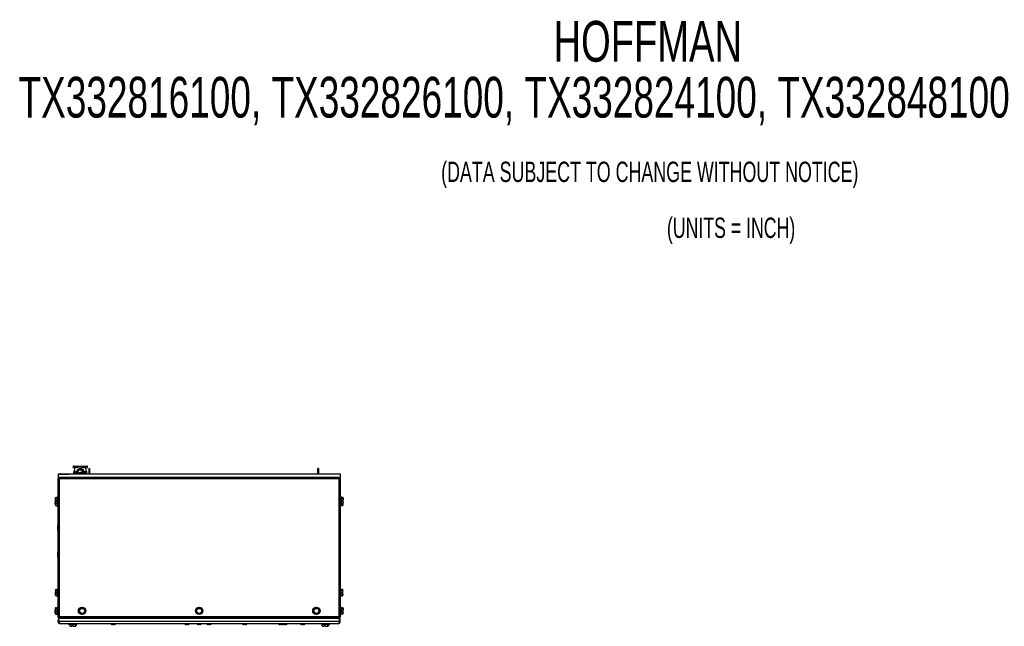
# Model space of a CAD drawing. Extents: x 7 to 118, y 3 to 79.
# Tile 36 of 37: x 7 to 61, y 45 to 79. Entities that reach past the tile are written whole.
import ezdxf
from ezdxf.enums import TextEntityAlignment as Align

# ---------------------------------------------------------------- set-up
doc = ezdxf.new("R2010")
doc.units = 0
doc.layers.add('BODY', color=3, linetype='CONTINUOUS')
doc.layers.add('TEXT', color=7, linetype='CONTINUOUS')

# ---------------------------------------------------------------- blocks, each defined once
blk = doc.blocks.new('SW_NOTE_1')
at = {"layer": 'TEXT', "color": 0}
for s, width, p in [('(DATA SUBJECT TO CHANGE WITHOUT NOTICE)', 0.655128, (0, 0)), ('(UNITS = INCH)', 0.65, (12.525, -3.101))]:
    blk.add_text(s, height=1.13, dxfattribs=dict(at, width=width)).set_placement(p, align=Align.BOTTOM_LEFT)

msp = doc.modelspace()

# ---------------------------------------------------------------- linework, layer by layer
at = {"layer": 'BODY', "linetype": 'CONTINUOUS'}
for p, q in [((9.585, 53.8), (9.95, 53.8)), ((9.632, 53.693), (9.609, 53.502)), ((9.624, 53.71), (9.617, 53.71)), ((9.624, 53.71), (9.635, 53.711)), ((9.638, 53.693), (9.632, 53.693)), ((9.95, 53.8), (10.315, 53.8)), ((9.95, 53.754), (9.95, 53.755)), ((10.267, 53.693), (10.261, 53.693)), ((10.265, 53.711), (10.276, 53.71)), ((10.29, 53.502), (10.267, 53.693)), ((10.282, 53.71), (10.276, 53.71)), ((10.42, 53.67), (10.468, 53.67)), ((10.42, 53.67), (10.42, 53.351)), ((10.468, 53.67), (10.468, 53.351)), ((23.18, 53.67), (23.132, 53.67)), ((23.132, 53.351), (23.132, 53.67)), ((23.18, 53.351), (23.18, 53.67)), ((8.751, 53.115), (8.703, 53.115)), ((8.703, 53.115), (8.703, 45.412)), ((8.72, 53.357), (8.72, 53.351)), ((8.72, 53.357), (8.88, 53.357)), ((24.38, 53.351), (8.72, 53.351)), ((8.72, 53.351), (8.72, 53.164)), ((24.38, 53.164), (8.72, 53.164)), ((8.746, 53.164), (8.746, 53.116)), ((8.782, 53.085), (8.782, 45.448)), ((24.318, 53.085), (8.782, 53.085)), ((8.88, 53.357), (9.18, 53.357)), ((8.88, 53.357), (8.88, 53.351)), ((9.18, 53.357), (9.18, 53.351)), ((9.18, 53.357), (9.34, 53.357)), ((9.592, 53.357), (9.34, 53.357)), ((9.34, 53.357), (9.34, 53.351)), ((9.598, 53.411), (9.591, 53.351)), ((9.593, 53.424), (9.726, 53.424)), ((9.729, 53.411), (9.598, 53.411)), ((9.736, 53.49), (9.601, 53.49)), ((9.609, 53.502), (9.741, 53.502)), ((9.729, 53.351), (9.729, 53.411)), ((9.735, 53.43), (9.735, 53.351)), ((9.75, 53.43), (9.735, 53.43)), ((9.75, 53.43), (9.75, 53.351)), ((9.803, 53.416), (10.084, 53.491)), ((10.097, 53.443), (9.816, 53.368)), ((9.825, 53.351), (9.816, 53.368)), ((10.15, 53.43), (10.165, 53.43)), ((10.15, 53.351), (10.15, 53.43)), ((10.158, 53.502), (10.29, 53.502)), ((10.298, 53.49), (10.163, 53.49)), ((10.165, 53.351), (10.165, 53.43)), ((10.301, 53.411), (10.17, 53.411)), ((10.17, 53.411), (10.171, 53.351)), ((10.174, 53.424), (10.306, 53.424)), ((10.308, 53.351), (10.301, 53.411)), ((10.42, 53.357), (10.307, 53.357)), ((23.132, 53.357), (10.468, 53.357)), ((23.76, 53.357), (23.18, 53.357)), ((23.76, 53.351), (23.76, 53.357)), ((23.92, 53.357), (23.76, 53.357)), ((24.22, 53.357), (23.92, 53.357)), ((23.92, 53.351), (23.92, 53.357)), ((24.22, 53.351), (24.22, 53.357)), ((24.38, 53.357), (24.22, 53.357)), ((24.318, 45.448), (24.318, 53.085)), ((24.349, 53.115), (24.397, 53.115)), ((24.353, 53.164), (24.353, 53.116)), ((24.38, 53.351), (24.38, 53.357)), ((24.38, 53.164), (24.38, 53.351)), ((24.397, 45.418), (24.397, 53.115)), ((8.56, 52.041), (8.56, 51.964)), ((8.56, 51.964), (8.56, 51.807)), ((8.602, 52.042), (8.667, 52.042)), ((8.619, 52.061), (8.667, 52.061)), ((8.703, 52.088), (8.667, 52.088)), ((8.667, 51.679), (8.667, 52.088)), ((24.432, 52.088), (24.397, 52.088)), ((24.432, 52.088), (24.432, 51.679)), ((24.497, 52.06), (24.432, 52.06)), ((24.497, 52.008), (24.432, 52.008)), ((24.54, 52.041), (24.527, 52.049)), ((24.54, 52.034), (24.54, 52.041)), ((24.54, 52.034), (24.54, 51.92)), ((24.54, 51.769), (24.54, 51.92)), ((8.56, 51.726), (8.56, 51.807)), ((8.577, 51.667), (8.577, 51.724)), ((8.577, 51.667), (8.577, 51.622)), ((8.577, 51.622), (8.588, 51.615)), ((8.602, 51.886), (8.667, 51.886)), ((8.602, 51.727), (8.667, 51.727)), ((8.602, 51.725), (8.667, 51.725)), ((8.619, 51.604), (8.684, 51.604)), ((8.667, 51.679), (8.703, 51.679)), ((8.684, 51.575), (8.684, 51.68)), ((8.684, 51.575), (8.703, 51.575)), ((24.397, 51.679), (24.432, 51.679)), ((24.397, 51.575), (24.415, 51.575)), ((24.415, 51.679), (24.415, 51.575)), ((24.48, 51.616), (24.415, 51.616)), ((24.497, 51.831), (24.432, 51.831)), ((24.497, 51.707), (24.432, 51.707)), ((24.497, 51.707), (24.526, 51.719)), ((24.523, 51.692), (24.523, 51.716)), ((24.523, 51.692), (24.523, 51.622)), ((24.527, 51.719), (24.54, 51.726)), ((24.54, 51.726), (24.54, 51.769)), ((8.7, 50.261), (8.7, 50.498)), ((8.7, 50.497), (8.7, 50.497)), ((8.7, 50.262), (8.7, 50.497)), ((8.7, 50.262), (8.7, 50.262)), ((8.7, 48.761), (8.7, 48.998)), ((8.7, 48.997), (8.7, 48.997)), ((8.7, 48.762), (8.7, 48.997)), ((8.7, 48.762), (8.7, 48.762)), ((8.703, 46.984), (8.684, 46.984)), ((8.684, 46.575), (8.684, 46.984)), ((24.415, 46.984), (24.397, 46.984)), ((24.415, 46.984), (24.415, 46.575)), ((8.588, 46.944), (8.577, 46.937)), ((8.577, 46.937), (8.577, 46.931)), ((8.577, 46.931), (8.577, 46.819)), ((8.577, 46.667), (8.577, 46.819)), ((8.577, 46.667), (8.577, 46.622)), ((8.577, 46.622), (8.588, 46.615)), ((8.619, 46.955), (8.684, 46.955)), ((8.619, 46.907), (8.684, 46.907)), ((8.619, 46.731), (8.684, 46.731)), ((8.619, 46.604), (8.684, 46.604)), ((8.684, 46.575), (8.703, 46.575)), ((24.397, 46.575), (24.415, 46.575)), ((24.48, 46.957), (24.415, 46.957)), ((24.48, 46.904), (24.415, 46.904)), ((24.48, 46.727), (24.415, 46.727)), ((24.48, 46.602), (24.415, 46.602)), ((24.523, 46.937), (24.51, 46.944)), ((24.51, 46.615), (24.523, 46.622)), ((24.523, 46.937), (24.523, 46.93)), ((24.523, 46.815), (24.523, 46.93)), ((24.523, 46.664), (24.523, 46.815)), ((24.523, 46.622), (24.523, 46.664)), ((8.566, 45.926), (8.56, 45.922)), ((8.56, 45.922), (8.56, 45.919)), ((8.56, 45.919), (8.56, 45.814)), ((8.602, 45.937), (8.667, 45.937)), ((8.602, 45.9), (8.667, 45.9)), ((8.609, 45.937), (8.619, 45.94)), ((8.619, 45.942), (8.667, 45.942)), ((8.619, 45.94), (8.667, 45.94)), ((8.703, 45.969), (8.667, 45.969)), ((8.667, 45.57), (8.667, 45.969)), ((9.974, 45.907), (9.895, 45.863)), ((10.054, 45.95), (9.974, 45.907)), ((10.132, 45.903), (10.054, 45.95)), ((10.209, 45.856), (10.132, 45.903)), ((16.471, 45.905), (16.392, 45.86)), ((16.55, 45.95), (16.471, 45.905)), ((16.629, 45.905), (16.55, 45.95)), ((16.707, 45.859), (16.629, 45.905)), ((22.953, 45.893), (22.881, 45.837)), ((23.024, 45.949), (22.953, 45.893)), ((23.109, 45.915), (23.024, 45.949)), ((23.193, 45.881), (23.109, 45.915)), ((24.432, 45.972), (24.397, 45.972)), ((24.432, 45.972), (24.432, 45.563)), ((24.497, 45.944), (24.432, 45.944)), ((24.497, 45.892), (24.432, 45.892)), ((24.54, 45.925), (24.527, 45.933)), ((24.54, 45.918), (24.54, 45.925)), ((24.54, 45.918), (24.54, 45.804)), ((8.56, 45.66), (8.56, 45.814)), ((8.56, 45.66), (8.56, 45.607)), ((8.56, 45.607), (8.566, 45.603)), ((8.602, 45.728), (8.667, 45.728)), ((8.602, 45.592), (8.667, 45.592)), ((8.609, 45.592), (8.619, 45.589)), ((8.619, 45.589), (8.667, 45.589)), ((8.619, 45.587), (8.667, 45.587)), ((8.667, 45.56), (8.667, 45.57)), ((8.667, 45.56), (8.703, 45.56)), ((8.703, 45.412), (8.751, 45.412)), ((8.752, 45.417), (8.752, 45.369)), ((8.752, 45.369), (24.353, 45.369)), ((8.765, 45.183), (8.765, 45.367)), ((24.331, 45.367), (8.765, 45.367)), ((8.768, 45.427), (8.768, 45.437)), ((8.768, 45.369), (8.768, 45.367)), ((8.782, 45.448), (24.318, 45.448)), ((9.408, 45.367), (9.408, 45.369)), ((9.417, 45.369), (9.417, 45.367)), ((9.539, 45.367), (9.539, 45.369)), ((9.557, 45.369), (9.557, 45.367)), ((9.679, 45.367), (9.679, 45.369)), ((9.688, 45.369), (9.688, 45.367)), ((9.892, 45.772), (9.89, 45.682)), ((9.89, 45.682), (9.968, 45.634)), ((9.895, 45.863), (9.892, 45.772)), ((9.968, 45.634), (10.045, 45.587)), ((10.045, 45.587), (10.125, 45.63)), ((10.072, 45.367), (10.072, 45.369)), ((10.125, 45.63), (10.205, 45.674)), ((10.205, 45.674), (10.207, 45.765)), ((10.207, 45.765), (10.209, 45.856)), ((10.446, 45.369), (10.446, 45.367)), ((10.54, 45.367), (10.542, 45.369)), ((10.579, 45.367), (10.579, 45.369)), ((16.392, 45.86), (16.392, 45.769)), ((16.392, 45.769), (16.392, 45.678)), ((16.392, 45.678), (16.471, 45.632)), ((16.471, 45.632), (16.55, 45.587)), ((16.55, 45.587), (16.628, 45.632)), ((16.628, 45.632), (16.707, 45.677)), ((16.707, 45.768), (16.707, 45.859)), ((16.707, 45.677), (16.707, 45.768)), ((22.533, 45.369), (22.533, 45.367)), ((22.569, 45.369), (22.571, 45.367)), ((22.666, 45.369), (22.666, 45.367)), ((22.881, 45.837), (22.894, 45.747)), ((22.894, 45.747), (22.906, 45.657)), ((22.906, 45.657), (22.991, 45.622)), ((22.991, 45.622), (23.075, 45.588)), ((23.04, 45.367), (23.04, 45.369)), ((23.075, 45.588), (23.147, 45.644)), ((23.147, 45.644), (23.218, 45.701)), ((23.206, 45.791), (23.193, 45.881)), ((23.218, 45.701), (23.206, 45.791)), ((23.41, 45.367), (23.41, 45.369)), ((23.419, 45.369), (23.419, 45.367)), ((23.541, 45.367), (23.541, 45.369)), ((23.559, 45.369), (23.559, 45.367)), ((23.681, 45.367), (23.681, 45.369)), ((23.69, 45.369), (23.69, 45.367)), ((24.328, 45.369), (24.328, 45.367)), ((24.331, 45.183), (24.331, 45.367)), ((24.332, 45.438), (24.332, 45.43)), ((24.397, 45.418), (24.349, 45.418)), ((24.353, 45.369), (24.353, 45.417)), ((24.397, 45.563), (24.432, 45.563)), ((24.397, 45.56), (24.415, 45.56)), ((24.415, 45.563), (24.415, 45.56)), ((24.497, 45.715), (24.432, 45.715)), ((24.497, 45.591), (24.432, 45.591)), ((24.48, 45.588), (24.432, 45.588)), ((24.48, 45.588), (24.487, 45.591)), ((24.497, 45.591), (24.526, 45.603)), ((24.527, 45.603), (24.54, 45.61)), ((24.54, 45.653), (24.54, 45.804)), ((24.54, 45.61), (24.54, 45.653)), ((8.764, 45.241), (8.718, 45.241)), ((8.718, 45.183), (8.718, 45.241)), ((8.718, 45.183), (8.764, 45.183)), ((8.765, 45.254), (8.764, 45.241)), ((8.764, 45.183), (8.764, 45.241)), ((24.331, 45.183), (8.765, 45.183)), ((24.252, 45.057), (8.844, 45.057)), ((9.093, 45.052), (9.093, 45.057)), ((12.368, 45.052), (9.093, 45.052)), ((9.155, 45.051), (9.155, 45.052)), ((9.185, 45.051), (9.155, 45.051)), ((9.185, 45.051), (9.185, 45.052)), ((12.275, 45.051), (9.185, 45.051)), ((9.3, 45.051), (9.3, 45.037)), ((9.3, 45.037), (9.343, 45.037)), ((9.343, 45.051), (9.343, 45.021)), ((9.702, 45.021), (9.343, 45.021)), ((9.355, 45.05), (9.355, 45.051)), ((9.376, 44.956), (9.376, 45.021)), ((9.384, 45.05), (9.384, 45.051)), ((9.387, 44.92), (9.39, 44.914)), ((9.39, 44.914), (9.444, 44.914)), ((9.599, 44.914), (9.444, 44.914)), ((9.513, 44.956), (9.513, 45.021)), ((9.599, 44.914), (9.702, 44.914)), ((9.685, 44.956), (9.685, 45.021)), ((9.752, 45.021), (9.702, 45.021)), ((9.702, 44.914), (9.705, 44.914)), ((9.705, 44.914), (9.709, 44.92)), ((9.72, 44.956), (9.72, 45.021)), ((9.752, 45.021), (9.752, 45.05)), ((9.796, 45.05), (9.796, 45.051)), ((9.872, 45.05), (9.872, 45.051)), ((10.016, 45.05), (10.016, 45.051)), ((10.037, 45.05), (10.037, 45.051)), ((10.183, 45.05), (10.183, 45.051)), ((10.228, 45.05), (10.228, 45.051)), ((10.247, 45.05), (10.247, 45.051)), ((10.276, 45.051), (10.276, 45.05)), ((10.321, 45.05), (10.321, 45.051)), ((10.388, 45.05), (10.388, 45.051)), ((10.495, 45.05), (10.495, 45.051)), ((10.536, 45.05), (10.536, 45.051)), ((10.555, 45.05), (10.555, 45.051)), ((10.562, 45.05), (10.562, 45.051)), ((10.63, 45.05), (10.63, 45.051)), ((10.737, 45.05), (10.737, 45.051)), ((10.778, 45.05), (10.778, 45.051)), ((10.796, 45.05), (10.796, 45.051)), ((10.881, 45.05), (10.881, 45.051)), ((10.912, 45.05), (10.912, 45.051)), ((11.046, 45.05), (11.046, 45.051)), ((11.076, 45.05), (11.076, 45.051)), ((11.201, 45.05), (11.201, 45.051)), ((11.23, 45.05), (11.23, 45.051)), ((11.257, 45.051), (11.257, 45.05)), ((11.315, 45.05), (11.315, 45.051)), ((11.541, 45.05), (11.541, 45.051)), ((11.575, 45.05), (11.575, 45.051)), ((11.623, 45.051), (11.623, 45.05)), ((11.65, 45.05), (11.65, 45.051)), ((11.67, 45.051), (11.67, 45.037)), ((11.67, 45.037), (11.906, 45.037)), ((11.744, 45.05), (11.744, 45.051)), ((11.788, 45.008), (11.753, 45.008)), ((11.776, 45.05), (11.776, 45.051)), ((11.822, 45.008), (11.788, 45.008)), ((11.889, 45.05), (11.889, 45.051)), ((11.906, 45.037), (11.906, 45.05)), ((11.92, 45.051), (11.92, 45.05)), ((12.096, 45.05), (11.92, 45.05)), ((12.096, 45.05), (12.096, 45.051)), ((12.275, 45.051), (12.275, 45.052)), ((12.305, 45.051), (12.275, 45.051)), ((12.305, 45.051), (12.305, 45.052)), ((12.368, 45.052), (12.368, 45.057)), ((15.75, 45.057), (15.75, 45.037)), ((15.75, 45.037), (15.986, 45.037)), ((15.868, 45.008), (15.833, 45.008)), ((15.902, 45.008), (15.868, 45.008)), ((15.986, 45.037), (15.986, 45.057)), ((16.43, 45.057), (16.43, 45.037)), ((16.43, 45.037), (16.666, 45.037)), ((16.548, 45.008), (16.513, 45.008)), ((16.582, 45.008), (16.548, 45.008)), ((16.666, 45.037), (16.666, 45.057)), ((16.98, 45.057), (16.98, 45.037)), ((16.98, 45.037), (17.216, 45.037)), ((17.098, 45.008), (17.063, 45.008)), ((17.132, 45.008), (17.098, 45.008)), ((17.216, 45.037), (17.216, 45.057)), ((18.96, 45.057), (18.96, 45.037)), ((18.96, 45.037), (19.196, 45.037)), ((19.078, 45.008), (19.043, 45.008)), ((19.112, 45.008), (19.078, 45.008)), ((19.196, 45.037), (19.196, 45.057)), ((20.95, 45.057), (20.95, 45.037)), ((20.95, 45.037), (21.186, 45.037)), ((21.068, 45.008), (21.033, 45.008)), ((21.102, 45.008), (21.068, 45.008)), ((21.186, 45.037), (21.186, 45.057)), ((21.19, 45.057), (21.19, 45.037)), ((21.19, 45.037), (21.426, 45.037)), ((21.308, 45.008), (21.273, 45.008)), ((21.342, 45.008), (21.308, 45.008)), ((21.426, 45.037), (21.426, 45.057)), ((22.17, 45.057), (22.17, 45.037)), ((22.17, 45.037), (22.406, 45.037)), ((22.288, 45.008), (22.253, 45.008)), ((22.322, 45.008), (22.288, 45.008)), ((22.406, 45.037), (22.406, 45.057)), ((23.345, 45.057), (23.345, 45.021)), ((23.704, 45.021), (23.345, 45.021)), ((23.378, 44.956), (23.378, 45.021)), ((23.389, 44.92), (23.392, 44.914)), ((23.392, 44.914), (23.446, 44.914)), ((23.601, 44.914), (23.446, 44.914)), ((23.515, 44.956), (23.515, 45.021)), ((23.601, 44.914), (23.704, 44.914)), ((23.687, 44.956), (23.687, 45.021)), ((23.754, 45.021), (23.704, 45.021)), ((23.704, 44.914), (23.707, 44.914)), ((23.707, 44.914), (23.711, 44.92)), ((23.722, 44.956), (23.722, 45.021)), ((23.754, 45.021), (23.754, 45.057)), ((23.754, 45.037), (23.796, 45.037)), ((23.796, 45.037), (23.796, 45.057)), ((24.328, 45.175), (24.328, 45.161)), ((24.332, 45.241), (24.331, 45.254)), ((24.332, 45.241), (24.378, 45.241)), ((24.332, 45.183), (24.332, 45.241)), ((24.378, 45.183), (24.332, 45.183)), ((24.378, 45.183), (24.378, 45.241))]:
    msp.add_line(p, q, dxfattribs=at)
at = {"layer": 'BODY', "linetype": 'CONTINUOUS', "flags": 128}
for points in [[(9.95, 53.754), (9.915, 53.75), (9.884, 53.744), (9.843, 53.736), (9.807, 53.728), (9.778, 53.721), (9.749, 53.715), (9.708, 53.706), (9.678, 53.699), (9.653, 53.694), (9.638, 53.693)], [(9.95, 53.755), (10.032, 53.746), (10.136, 53.729), (10.192, 53.72), (10.234, 53.714), (10.265, 53.711)], [(10.261, 53.693), (10.222, 53.699), (10.15, 53.715), (10.056, 53.736), (10.004, 53.747), (9.95, 53.754)], [(8.768, 53.091), (8.768, 53.097), (8.769, 53.1)], [(9.726, 53.424), (9.727, 53.43), (9.728, 53.436)], [(9.735, 53.413), (9.734, 53.417), (9.732, 53.42)], [(10.153, 53.499), (10.155, 53.496), (10.157, 53.493)], [(10.172, 53.436), (10.172, 53.43), (10.174, 53.424)], [(24.33, 53.1), (24.331, 53.097), (24.332, 53.091)], [(8.597, 52.05), (8.599, 52.052), (8.619, 52.061)], [(24.497, 52.06), (24.531, 52.046), (24.539, 52.037), (24.54, 52.034)], [(8.619, 51.604), (8.585, 51.639), (8.577, 51.662), (8.577, 51.667)], [(8.589, 51.616), (8.599, 51.61), (8.619, 51.604)], [(24.497, 51.831), (24.531, 51.796), (24.539, 51.774), (24.54, 51.769)], [(24.517, 51.715), (24.522, 51.698), (24.523, 51.692)], [(8.703, 50.505), (8.701, 50.501), (8.7, 50.498)], [(8.7, 50.261), (8.701, 50.258), (8.703, 50.255)], [(8.703, 49.005), (8.701, 49.001), (8.7, 48.998)], [(8.7, 48.761), (8.701, 48.758), (8.703, 48.755)], [(8.619, 46.907), (8.585, 46.921), (8.577, 46.929), (8.577, 46.931)], [(8.619, 46.604), (8.585, 46.639), (8.577, 46.662), (8.577, 46.667)], [(8.589, 46.616), (8.599, 46.61), (8.619, 46.604)], [(24.523, 46.93), (24.523, 46.929), (24.516, 46.92), (24.491, 46.908), (24.48, 46.904)], [(24.48, 46.727), (24.514, 46.692), (24.522, 46.669), (24.523, 46.664)], [(24.48, 46.602), (24.491, 46.606), (24.51, 46.616)], [(8.602, 45.9), (8.568, 45.911), (8.56, 45.917), (8.56, 45.919)], [(24.497, 45.944), (24.531, 45.93), (24.539, 45.921), (24.54, 45.918)], [(8.567, 45.604), (8.582, 45.597), (8.602, 45.592)], [(24.497, 45.715), (24.531, 45.68), (24.539, 45.658), (24.54, 45.653)], [(8.844, 45.057), (8.826, 45.064), (8.808, 45.087), (8.79, 45.123), (8.771, 45.166), (8.765, 45.183)], [(9.376, 44.956), (9.385, 44.922), (9.387, 44.92)], [(9.72, 44.956), (9.71, 44.922), (9.704, 44.914), (9.702, 44.914)], [(23.378, 44.956), (23.387, 44.922), (23.389, 44.92)], [(23.722, 44.956), (23.712, 44.922), (23.706, 44.914), (23.704, 44.914)], [(24.331, 45.183), (24.313, 45.14), (24.295, 45.1), (24.277, 45.072), (24.258, 45.058), (24.252, 45.057)]]:
    msp.add_lwpolyline(points, dxfattribs=at)
at = {"layer": 'BODY', "linetype": 'CONTINUOUS'}
for centre, radius in [((10.05, 45.769), 0.205), ((10.05, 45.769), 0.138), ((16.55, 45.769), 0.205), ((16.55, 45.769), 0.138), ((23.05, 45.769), 0.205), ((23.05, 45.769), 0.138)]:
    msp.add_circle(centre, radius, dxfattribs=at)
for centre, radius, start, end in [((9.585, 53.755), 0.045, 90, 270), ((9.617, 53.695), 0.015, 353.1572, 90), ((9.623, 53.695), 0.0149, 352.7164, 89.3676), ((12.17, 36.94), 16.961, 97.5217, 98.595), ((9.95, 53.43), 0.215, 0, 180), ((9.95, 53.439), 0.218, 16.7273, 163.2727), ((9.95, 53.43), 0.2, 336.8899, 203.1101), ((9.95, 53.43), 0.148, 90, 185.2417), ((9.95, 53.43), 0.148, 24.7583, 90), ((10.276, 53.695), 0.0149, 90.6324, 187.2835), ((10.282, 53.695), 0.015, 90.0048, 186.8428), ((10.315, 53.755), 0.045, 270, 90), ((8.791, 53.228), 0.144, 232.1714, 266.2404), ((8.799, 53.091), 0.079, 132.2152, 162.1191), ((8.659, 53.077), 0.123, 3.667, 45.0954), ((8.729, 53.059), 0.0587, 25.308, 72.9195), ((8.801, 53.135), 0.0539, 202.3502, 249.5281), ((9.62, 53.455), 0.04, 117.3213, 228.9932), ((9.584, 53.413), 0.015, 353.1572, 48.9932), ((9.594, 53.503), 0.015, 297.3213, 353.1572), ((9.722, 53.413), 0.0123, 35.7147, 73.2421), ((9.709, 53.413), 0.0203, 354.2294, 32.993), ((9.158, 53.552), 0.581, 348.5386, 353.9003), ((9.726, 53.428), 0.00862, 11.0664, 79.5052), ((9.73, 53.419), 0.00767, 264.8647, 310.2874), ((9.724, 53.502), 0.0168, 315.0738, 358.8298), ((9.734, 53.503), 0.0132, 280.6583, 340.2303), ((9.95, 53.43), 0.148, 185.2417, 204.7583), ((9.95, 53.43), 0.147, 327.8455, 5.2417), ((9.95, 53.43), 0.148, 5.2417, 24.7583), ((10.161, 53.492), 0.00969, 103.0963, 138.5986), ((10.166, 53.503), 0.0137, 229.4284, 258.7801), ((10.175, 53.502), 0.0168, 181.1788, 224.9349), ((11.439, 53.66), 1.287, 187.5707, 189.9914), ((10.173, 53.428), 0.00862, 100.4745, 168.9222), ((10.177, 53.412), 0.0125, 107.0987, 177.068), ((10.166, 53.414), 0.00183, 207.0061, 265.4731), ((10.172, 53.431), 0.0195, 252.9451, 265.4007), ((10.191, 53.413), 0.0203, 147.0073, 185.7709), ((10.305, 53.503), 0.015, 186.8429, 242.6787), ((10.28, 53.455), 0.04, 311.0068, 62.6787), ((10.316, 53.413), 0.015, 131.0068, 186.8428), ((24.45, 53.072), 0.133, 136.6002, 174.6373), ((24.372, 53.058), 0.0603, 107.7743, 153.9981), ((24.3, 53.133), 0.0519, 289.5067, 338.6149), ((24.313, 53.217), 0.132, 272.1654, 309.4228), ((24.301, 53.091), 0.079, 17.8072, 47.5746), ((8.676, 51.952), 0.117, 129.3792, 173.8748), ((8.589, 51.751), 0.291, 87.4834, 95.7968), ((8.664, 51.97), 0.104, 183.0795, 233.6665), ((24.491, 52.065), 0.0573, 276.0504, 327.3214), ((24.399, 51.907), 0.141, 5.1801, 45.8218), ((24.404, 51.93), 0.136, 313.3272, 355.6708), ((8.676, 51.796), 0.117, 129.34, 174.6462), ((8.681, 51.82), 0.122, 186.3774, 229.6364), ((8.599, 51.077), 0.651, 89.7808, 93.4994), ((8.589, 52.016), 0.291, 264.2032, 272.5166), ((8.659, 51.657), 0.0828, 124.5383, 172.5221), ((24.411, 51.705), 0.112, 308.1746, 353.4754), ((24.493, 51.681), 0.0658, 259.1604, 296.9723), ((24.451, 51.784), 0.09, 301.1824, 350.6963), ((8.624, 46.898), 0.0576, 94.8005, 144.7002), ((8.711, 46.809), 0.135, 133.1289, 175.6239), ((8.716, 46.832), 0.14, 185.2351, 226.0121), ((8.668, 46.653), 0.0922, 122.0161, 171.0734), ((24.472, 46.897), 0.0603, 33.4387, 82.2652), ((24.398, 46.81), 0.125, 2.3832, 48.5621), ((24.384, 46.827), 0.139, 313.8651, 355.1896), ((24.434, 46.679), 0.0894, 300.972, 350.5989), ((8.604, 45.875), 0.0617, 91.608, 135.3806), ((8.69, 45.804), 0.131, 132.4281, 175.455), ((10.05, 45.769), 0.157, 118.5812, 178.5812), ((10.05, 45.769), 0.157, 58.5812, 118.5812), ((10.05, 45.769), 0.157, 358.5812, 58.5812), ((16.55, 45.769), 0.157, 119.9525, 179.9525), ((16.55, 45.769), 0.157, 59.9525, 119.9525), ((16.55, 45.769), 0.157, 359.9525, 59.9525), ((23.05, 45.769), 0.157, 128.0317, 188.0317), ((23.05, 45.769), 0.157, 68.0317, 128.0317), ((23.05, 45.769), 0.157, 8.0317, 68.0317), ((24.491, 45.949), 0.0573, 276.0504, 327.3214), ((24.399, 45.791), 0.141, 5.1801, 45.8218), ((8.696, 45.827), 0.136, 185.4331, 226.6839), ((8.658, 45.646), 0.0988, 124.2858, 172.0338), ((8.645, 45.666), 0.0859, 184.0805, 239.5999), ((8.794, 45.315), 0.133, 95.3627, 133.3998), ((8.799, 45.449), 0.079, 208.3471, 232.7134), ((8.808, 45.393), 0.0603, 116.0019, 162.2257), ((8.73, 45.468), 0.0561, 293.3117, 338.5667), ((8.613, 45.466), 0.17, 324.8017, 353.6101), ((10.05, 45.769), 0.157, 178.5812, 238.5812), ((10.05, 45.769), 0.157, 238.5812, 298.5812), ((10.05, 45.769), 0.157, 298.5812, 358.5812), ((16.55, 45.769), 0.157, 179.9525, 239.9525), ((16.55, 45.769), 0.157, 239.9525, 299.9525), ((16.55, 45.769), 0.157, 299.9525, 359.9525), ((23.05, 45.769), 0.157, 188.0317, 248.0317), ((23.05, 45.769), 0.157, 248.0317, 308.0317), ((23.05, 45.769), 0.157, 308.0317, 8.0317), ((24.299, 45.279), 0.17, 54.8017, 83.6101), ((24.45, 45.46), 0.133, 185.3627, 223.3998), ((24.372, 45.474), 0.0603, 206.0019, 252.2257), ((24.297, 45.395), 0.0561, 23.3117, 68.5667), ((24.301, 45.449), 0.079, 312.2152, 336.8776), ((24.404, 45.814), 0.136, 313.3272, 355.6708), ((24.451, 45.668), 0.09, 301.1824, 350.6963), ((8.844, 45.241), 0.126, 128.7926, 180), ((8.844, 45.183), 0.126, 180, 270), ((8.831, 45.177), 0.0671, 175.3845, 231.5167), ((9.418, 45.241), 0.236, 240, 259.7535), ((9.456, 45.01), 0.0969, 213.8439, 262.9147), ((9.429, 45.015), 0.102, 278.3826, 324.8588), ((9.611, 45.047), 0.133, 222.8265, 264.908), ((9.593, 45.033), 0.12, 272.531, 319.7345), ((9.748, 44.957), 0.0629, 181.2205, 223.7725), ((11.788, 45.241), 0.236, 240, 261.6145), ((11.788, 45.241), 0.236, 278.3855, 300), ((15.868, 45.241), 0.236, 240, 261.6145), ((15.868, 45.241), 0.236, 278.3855, 300), ((16.548, 45.241), 0.236, 240, 261.6145), ((16.548, 45.241), 0.236, 278.3855, 300), ((17.098, 45.241), 0.236, 240, 261.6145), ((17.098, 45.241), 0.236, 278.3855, 300), ((19.078, 45.241), 0.236, 240, 261.6145), ((19.078, 45.241), 0.236, 278.3855, 300), ((21.068, 45.241), 0.236, 240, 261.6145), ((21.068, 45.241), 0.236, 278.3855, 300), ((21.308, 45.241), 0.236, 240, 261.6145), ((21.308, 45.241), 0.236, 278.3855, 300), ((22.288, 45.241), 0.236, 240, 261.6145), ((22.288, 45.241), 0.236, 278.3855, 300), ((23.458, 45.01), 0.0969, 213.8439, 262.9147), ((23.431, 45.015), 0.102, 278.3826, 324.8588), ((23.613, 45.047), 0.133, 222.8265, 264.908), ((23.595, 45.033), 0.12, 272.531, 319.7345), ((23.75, 44.957), 0.0629, 181.2205, 223.7725), ((23.678, 45.241), 0.236, 280.7398, 300), ((24.252, 45.183), 0.126, 270, 0), ((24.265, 45.177), 0.0667, 308.0544, 4.4355), ((24.252, 45.241), 0.126, 0, 51.2074)]:
    msp.add_arc(centre, radius, start, end, dxfattribs=at)

# ---------------------------------------------------------------- block references
at = {"layer": 'TEXT'}
msp.add_blockref('SW_NOTE_1', (29.973, 69.215), dxfattribs=at)

# ---------------------------------------------------------------- texts
at = {"layer": 'TEXT', "color": 0}
for s, width, p in [('HOFFMAN', 0.7, (36.208, 75.551)), ('TX332816100, TX332826100, TX332824100, TX332848100', 0.679, (6.525, 72.45))]:
    msp.add_text(s, height=2.26, dxfattribs=dict(at, width=width)).set_placement(p, align=Align.BOTTOM_LEFT)

doc.saveas('drawing.dxf')
